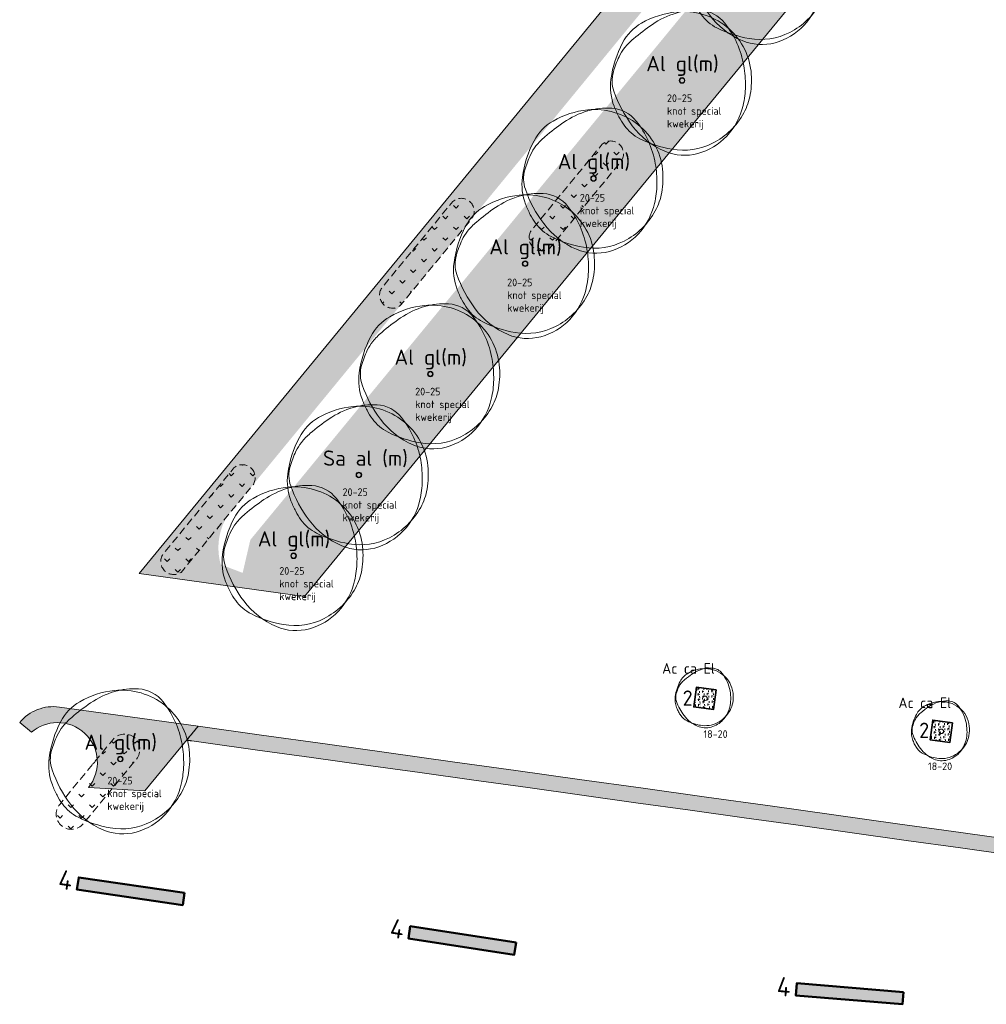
# Model space of a CAD drawing. Header units: metres. Extents: x 167415 to 168367, y 462435 to 462930.
# Tile 4 of 146: x 167601 to 167664, y 462527 to 462591. Entities that reach past the tile are written whole.
import ezdxf
from ezdxf.enums import TextEntityAlignment as Align

# ---------------------------------------------------------------- set-up
doc = ezdxf.new("R2010")
doc.units = ezdxf.units.M
doc.header["$LTSCALE"] = 0.2
doc.linetypes.add('DASHED', pattern=[0.75, 0.5, -0.25])
for name, color, linetype, lineweight in [('N-PV-GR-BOOM-afmeting', 90, 'Continuous', 25), ('N-PV-GR-BOOM-GRANULAAT-S', 90, 'Continuous', 20), ('N-PV-GR-BOOM-GROND-S', 90, 'Continuous', 20), ('N-WE-GR-BEPLANTING_CULTUUR-A-200', 46, 'Continuous', 18), ('N-WE-GR-BEPLANTING_CULTUUR-G', 46, 'Continuous', 35), ('N-WE-GR-BEPLANTING_CULTUUR-T35', 46, 'Continuous', 35), ('N-WE-GR-BOLLEN-WRM-Hyacinthoides non-scripta-A', 178, 'Continuous', 18), ('N-WE-GR-BOLLEN-WRM-Hyacinthoides non-scripta-G', 178, 'DASHED', 18), ('N-WE-GR-KRUIDEN-G 2 droog  beheergroep wadimengsel-A', 253, 'Continuous', 35), ('N-WE-GR-KRUIDEN-G 4 bosrand', 90, 'Continuous', 50), ('N-WE-GR-KRUIDEN-G 4 bosrand-T', 90, 'Continuous', 20), ('N-WE-GW-BOOM_T35', 90, 'Continuous', 20), ('N_WE_GR_GRAS_WRM_RVA kruidenmengsel 2_B102-A', 141, 'Continuous', 18), ('N_WE_GR_GRAS_WRM_RVA kruidenmengsel 2_B102-G', 141, 'Continuous', 18), ('N_WE_GR_GRAS_WRM_RVA kruidenmengsel Barneveld_B116-A', 83, 'Continuous', 18), ('N_WE_GR_GRAS_WRM_RVA kruidenmengsel Barneveld_B116-G', 83, 'Continuous', 18)]:
    doc.layers.add(name, color=color, linetype=linetype, lineweight=lineweight)
doc.styles.add('NLCS-ISO-M200-T25', font='NLCS-ISO.ttf', dxfattribs={"height": 0.5})
doc.styles.add('NLCS-ISO-M200-T35', font='NLCS-ISO.ttf', dxfattribs={"height": 0.7000000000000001})
doc.styles.add('NLCS-ISO-M500-T25', font='NLCS-ISO.ttf', dxfattribs={"height": 1.25})
doc.styles.add('Standaard200', font='isocpeur.ttf', dxfattribs={"height": 0.4})
pattern_1 = [(92.99999999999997, (0, 0), (-0.30865369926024, 0.1572666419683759), [0.1154704, -0.23094]), (92.99999999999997, (-0.1089278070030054, 0.1677341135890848), (-0.30865369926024, 0.1572666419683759), [0.1154704, -0.23094]), (333, (-0.1089278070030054, 0.1677341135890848), (0.2905237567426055, 0.1886686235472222), [0.1154704, -0.23094])]
pattern_2 = [(45, (0, 0), (-0.6999932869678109, 0.6999932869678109), [0.24, -0.74994]), (135, (0, 0), (-0.6999932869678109, -0.6999932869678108), [0.24, -0.74994])]

# ---------------------------------------------------------------- blocks, each defined once
blk = doc.blocks.new('*U128')
blk.add_circle((0, 0), 0.15)
at = {"linetype": 'Continuous'}
for centre, radius, start, end in [((0.05812116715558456, -0.3917792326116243), 2.346259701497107, 95.77430700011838, 119.9477920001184), ((0.3543339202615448, 0.0949554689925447), 1.895507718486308, 86.58911100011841, 106.3682710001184), ((0.01044307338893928, 0.07942775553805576), 1.872648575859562, 51.53933000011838, 95.77344500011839), ((0.41274732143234, 1.076034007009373), 0.9126955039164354, 38.20985000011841, 86.5854950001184), ((-0.4508775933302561, 0.4916778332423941), 1.326667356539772, 119.9474720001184, 152.2845150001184), ((2.7270946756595, -3.567728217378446), 6.276358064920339, 124.4457860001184, 130.3031460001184), ((0.4587314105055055, -0.2604006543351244), 2.265883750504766, 106.3688740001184, 124.4477540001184), ((-0.8950439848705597, 0.04653153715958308), 2.577084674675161, 9.983148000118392, 38.2099530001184), ((0.07188346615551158, 0.1567806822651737), 1.773860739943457, 6.022262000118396, 51.53931800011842), ((0.9912954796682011, -0.265942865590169), 2.955732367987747, 152.2851410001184, 172.4003910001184), ((0.865284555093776, -0.4709967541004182), 2.852854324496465, 154.9923550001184, 163.7785190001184), ((-0.6609063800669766, 0.2408858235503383), 1.168799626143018, 141.2443700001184, 154.9906160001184), ((-0.1672171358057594, -0.1553803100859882), 1.801853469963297, 130.3005070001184, 141.2454220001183), ((-0.4766685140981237, -0.07010483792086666), 1.47476381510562, 172.3996280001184, 201.0284730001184), ((-1.05407807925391, 0.08742567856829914), 0.8539091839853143, 163.7796780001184, 199.3827820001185), ((-1.185682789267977, -0.004637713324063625), 2.872190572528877, 358.8883060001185, 9.983350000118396), ((-0.4293514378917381, 0.1038658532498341), 2.277884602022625, 350.2300720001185, 6.023218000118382), ((1.406941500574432, 0.9532047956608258), 3.462775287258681, 199.3819430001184, 216.8465580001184), ((0.5858491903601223, 0.3381224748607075), 2.613003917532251, 201.0235440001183, 207.8216400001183), ((-0.1278741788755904, -0.1745935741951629), 1.795791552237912, 316.7621770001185, 347.0498660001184), ((-0.837594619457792, -0.01136215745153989), 2.524038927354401, 347.0492550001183, 358.8876950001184), ((0.2409982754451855, -0.01157242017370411), 1.597664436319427, 331.3473820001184, 350.2303160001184), ((0.04656861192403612, 0.05348211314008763), 2.00321387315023, 207.8203580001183, 215.5805050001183), ((-0.6433276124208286, -0.4399651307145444), 1.155009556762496, 215.5851440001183, 243.3800810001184), ((0.355726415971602, 0.1654689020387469), 2.149164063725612, 216.8467250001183, 247.0462340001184), ((-0.09638235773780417, 0.1727527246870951), 1.982116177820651, 296.8801270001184, 331.3479920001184), ((0.2444616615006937, 1.331892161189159), 3.136840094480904, 243.3843840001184, 260.1467900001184), ((0.04550539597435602, -0.5669559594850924), 1.35374762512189, 247.0471650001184, 285.3699040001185), ((0.007547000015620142, -0.03232099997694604), 1.752207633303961, 260.1457210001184, 296.8807070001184), ((-0.0394407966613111, -0.2577862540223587), 1.674374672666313, 285.3685610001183, 316.7631230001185)]:
    blk.add_arc(centre, radius, start, end, dxfattribs=at)
at = {"style": 'NLCS-ISO-M200-T35'}
blk.add_attdef('#._SOORT_TYPE', text='', height=0.7000000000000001, dxfattribs=at).set_placement((-2.802045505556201, 1.40106738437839), align=Align.BOTTOM_LEFT)
blk = doc.blocks.new('*U129')
blk.add_circle((0, 0), 0.15)
at = {"linetype": 'Continuous'}
for centre, radius, start, end in [((0.05812116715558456, -0.3917792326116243), 2.346259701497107, 95.77430700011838, 119.9477920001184), ((0.3543339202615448, 0.0949554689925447), 1.895507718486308, 86.58911100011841, 106.3682710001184), ((0.01044307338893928, 0.07942775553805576), 1.872648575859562, 51.53933000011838, 95.77344500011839), ((0.41274732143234, 1.076034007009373), 0.9126955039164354, 38.20985000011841, 86.5854950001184), ((-0.4508775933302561, 0.4916778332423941), 1.326667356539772, 119.9474720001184, 152.2845150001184), ((2.7270946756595, -3.567728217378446), 6.276358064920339, 124.4457860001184, 130.3031460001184), ((0.4587314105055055, -0.2604006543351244), 2.265883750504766, 106.3688740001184, 124.4477540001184), ((-0.8950439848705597, 0.04653153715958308), 2.577084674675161, 9.983148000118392, 38.2099530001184), ((0.07188346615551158, 0.1567806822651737), 1.773860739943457, 6.022262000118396, 51.53931800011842), ((0.9912954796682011, -0.265942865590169), 2.955732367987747, 152.2851410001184, 172.4003910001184), ((0.865284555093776, -0.4709967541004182), 2.852854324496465, 154.9923550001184, 163.7785190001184), ((-0.6609063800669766, 0.2408858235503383), 1.168799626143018, 141.2443700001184, 154.9906160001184), ((-0.1672171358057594, -0.1553803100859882), 1.801853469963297, 130.3005070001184, 141.2454220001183), ((-0.4766685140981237, -0.07010483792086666), 1.47476381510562, 172.3996280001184, 201.0284730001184), ((-1.05407807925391, 0.08742567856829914), 0.8539091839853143, 163.7796780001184, 199.3827820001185), ((-1.185682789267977, -0.004637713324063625), 2.872190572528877, 358.8883060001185, 9.983350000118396), ((-0.4293514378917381, 0.1038658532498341), 2.277884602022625, 350.2300720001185, 6.023218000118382), ((1.406941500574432, 0.9532047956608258), 3.462775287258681, 199.3819430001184, 216.8465580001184), ((0.5858491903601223, 0.3381224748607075), 2.613003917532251, 201.0235440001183, 207.8216400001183), ((-0.1278741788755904, -0.1745935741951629), 1.795791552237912, 316.7621770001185, 347.0498660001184), ((-0.837594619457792, -0.01136215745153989), 2.524038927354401, 347.0492550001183, 358.8876950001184), ((0.2409982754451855, -0.01157242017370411), 1.597664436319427, 331.3473820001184, 350.2303160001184), ((0.04656861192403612, 0.05348211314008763), 2.00321387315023, 207.8203580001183, 215.5805050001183), ((-0.6433276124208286, -0.4399651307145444), 1.155009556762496, 215.5851440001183, 243.3800810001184), ((0.355726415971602, 0.1654689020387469), 2.149164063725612, 216.8467250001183, 247.0462340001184), ((-0.09638235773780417, 0.1727527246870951), 1.982116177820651, 296.8801270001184, 331.3479920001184), ((0.2444616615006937, 1.331892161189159), 3.136840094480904, 243.3843840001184, 260.1467900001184), ((0.04550539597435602, -0.5669559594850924), 1.35374762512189, 247.0471650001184, 285.3699040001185), ((0.007547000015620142, -0.03232099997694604), 1.752207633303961, 260.1457210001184, 296.8807070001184), ((-0.0394407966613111, -0.2577862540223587), 1.674374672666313, 285.3685610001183, 316.7631230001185)]:
    blk.add_arc(centre, radius, start, end, dxfattribs=at)
at = {"style": 'NLCS-ISO-M200-T35'}
blk.add_attdef('#._SOORT_TYPE', text='', height=0.7000000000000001, dxfattribs=at).set_placement((-2.802045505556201, 1.306800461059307), align=Align.BOTTOM_LEFT)
blk = doc.blocks.new('BOOM_2E GROOTTE_TEXT')
at = {"linetype": 'Continuous'}
blk.add_circle((0, 0), 0.1845092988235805, dxfattribs=at)
blk.add_circle((0, 0), 0.15)
for centre, radius, start, end in [((0.9143825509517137, -0.002301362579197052), 4.600723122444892, 86.58911100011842, 106.3682710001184), ((1.056161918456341, 2.378944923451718), 2.21526890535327, 38.20985000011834, 86.5854950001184), ((0.1954232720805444, -1.18369016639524), 5.69477568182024, 95.77430700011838, 119.9477920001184), ((1.167773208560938, -0.8648117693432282), 5.499689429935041, 106.3688740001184, 124.4477540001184), ((0.07970034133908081, -0.03998979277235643), 4.545240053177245, 51.53933000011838, 95.77344500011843), ((-1.04000423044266, 0.9606120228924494), 3.220049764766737, 119.9474720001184, 152.2845150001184), ((6.673480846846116, -8.892264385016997), 15.23380010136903, 124.4457860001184, 130.3031460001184), ((0.2288267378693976, 0.1477590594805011), 4.305464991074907, 6.022262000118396, 51.53931800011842), ((-0.3515115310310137, -0.6099093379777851), 4.373408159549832, 130.3005070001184, 141.2454220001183), ((2.460397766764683, -0.8782636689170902), 7.174070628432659, 152.2851410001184, 172.4003910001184), ((-1.549780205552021, 0.3518966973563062), 2.836877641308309, 141.2443700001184, 154.9906160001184), ((2.154547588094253, -1.37596471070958), 6.924367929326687, 154.9923550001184, 163.7785190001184), ((-2.823502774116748, -0.2440311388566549), 6.971300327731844, 358.8883060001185, 9.983350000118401), ((-1.102603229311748, -0.4029311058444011), 3.57950533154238, 172.3996280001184, 201.0284730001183), ((-2.504075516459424, -0.0205774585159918), 2.072584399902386, 163.7796780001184, 199.3827820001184), ((-0.9877565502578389, 0.01932567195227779), 5.528817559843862, 350.2300720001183, 6.023218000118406), ((-1.978632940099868, -0.2603525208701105), 6.126276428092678, 347.0492550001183, 358.8876950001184), ((3.469242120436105, 2.080817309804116), 8.404750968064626, 199.3819430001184, 216.8465580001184), ((0.6392974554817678, -0.2608628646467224), 3.877806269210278, 331.3473820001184, 350.2303160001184), ((1.476309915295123, 0.5879067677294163), 6.342209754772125, 201.0235440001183, 207.8216400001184), ((-0.2560194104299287, -0.6565432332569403), 4.358694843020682, 316.7621770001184, 347.0498660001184), ((0.1673832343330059, -0.1029643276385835), 4.862144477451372, 207.8203580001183, 215.5805050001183), ((-0.1795833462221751, 0.1865259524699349), 4.810936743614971, 296.8801270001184, 331.3479920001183), ((-1.507113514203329, -1.300645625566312), 2.803406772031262, 215.5851440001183, 243.3800810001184), ((0.9177623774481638, 0.1688468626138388), 5.216390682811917, 216.8467250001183, 247.0462340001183), ((0.6477036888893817, 2.999956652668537), 7.613650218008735, 243.3843840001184, 260.1467900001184), ((-0.04137638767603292, -0.8584661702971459), 4.063995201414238, 285.3685610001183, 316.7631230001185), ((0.07267107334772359, -0.3112232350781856), 4.252909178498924, 260.1457210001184, 296.8807070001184), ((0.1648026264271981, -1.608874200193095), 3.285778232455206, 247.0471650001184, 285.3699040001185)]:
    blk.add_arc(centre, radius, start, end, dxfattribs=at)
blk.add_arc((-2.118072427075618, -0.1198345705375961), 6.255027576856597, 9.983148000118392, 38.20995300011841)
at = {"style": 'NLCS-ISO-M200-T35'}
blk.add_attdef('#._SOORT_TYPE', text='', height=0.7000000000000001, dxfattribs=at).set_placement((-0.141237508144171, 0.4009218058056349), align=Align.BOTTOM_LEFT)

msp = doc.modelspace()

# ---------------------------------------------------------------- hatches: boundary and pattern name
at = {"layer": 'N-WE-GR-BEPLANTING_CULTUUR-A-200', "ltscale": 0.1, "transparency": 33554687}
h = msp.add_hatch(dxfattribs=at)
h.set_pattern_fill('AGR-BEPLANTING_SOORT_02', color=256, scale=0.08, angle=33, pattern_type=2)
h.set_pattern_definition(pattern_1)
h.paths.add_polyline_path([(167646.5058189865, 462547.1516769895), (167645.2182494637, 462547.3310222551), (167645.038904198, 462546.0434527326), (167646.3264737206, 462545.8641074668)])
h = msp.add_hatch(dxfattribs=at)
h.set_pattern_fill('AGR-BEPLANTING_SOORT_02', color=256, scale=0.08, angle=33, pattern_type=2)
h.set_pattern_definition(pattern_1)
h.paths.add_polyline_path([(167661.9613384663, 462544.9988811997), (167660.6737689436, 462545.1782264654), (167660.4944236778, 462543.8906569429), (167661.7819932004, 462543.7113116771)])
at = {"layer": 'N-WE-GR-BOLLEN-WRM-Hyacinthoides non-scripta-A', "transparency": 33554687}
h = msp.add_hatch(dxfattribs=at)
h.set_pattern_fill('AGR-BOLLEN', color=256, scale=0.4, pattern_type=2)
h.set_pattern_definition(pattern_2)
edge = h.paths.add_edge_path()
edge.add_arc((167639.6043304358, 462582.2175386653), 0.843627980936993, 326.4148416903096, 490.5578774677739)
edge.add_line((167639.0557901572, 462582.8584846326), (167634.4104642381, 462577.204944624))
edge.add_arc((167635.1218114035, 462576.7298174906), 0.8554300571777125, 146.2600158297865, 303.7526692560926)
edge.add_line((167635.5970960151, 462576.018575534), (167640.3071270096, 462581.7508641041))
h = msp.add_hatch(dxfattribs=at)
h.set_pattern_fill('AGR-BOLLEN', color=256, scale=0.4, pattern_type=2)
h.set_pattern_definition(pattern_2)
edge = h.paths.add_edge_path()
edge.add_arc((167629.8326985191, 462578.4687523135), 0.8436279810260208, 326.41484169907, 490.5578774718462)
edge.add_line((167629.2841582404, 462579.1096982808), (167624.6388323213, 462573.4561582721))
edge.add_arc((167625.3501794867, 462572.9810311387), 0.8554300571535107, 146.2600158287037, 303.7526692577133)
edge.add_line((167625.8254640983, 462572.2697891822), (167630.535495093, 462578.0020777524))
h = msp.add_hatch(dxfattribs=at)
h.set_pattern_fill('AGR-BOLLEN', color=256, scale=0.4, pattern_type=2)
h.set_pattern_definition(pattern_2)
edge = h.paths.add_edge_path()
edge.add_arc((167615.5165352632, 462561.0454319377), 0.84362798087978, 326.4148416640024, 490.5578774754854)
edge.add_line((167614.9679949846, 462561.6863779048), (167610.3226690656, 462556.0328378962))
edge.add_arc((167611.0340162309, 462555.5577107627), 0.8554300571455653, 146.2600158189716, 303.7526692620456)
edge.add_line((167611.5093008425, 462554.8464688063), (167616.2193318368, 462560.5787573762))
h = msp.add_hatch(dxfattribs=at)
h.set_pattern_fill('AGR-BOLLEN', color=256, scale=0.4, pattern_type=2)
h.set_pattern_definition(pattern_2)
edge = h.paths.add_edge_path()
edge.add_arc((167607.8173586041, 462543.2649370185), 0.9999999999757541, 320.591191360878, 500.5911913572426)
edge.add_line((167607.0447226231, 462543.8997863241), (167603.567509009, 462539.6678838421))
edge.add_arc((167604.34014499, 462539.0330345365), 1.000000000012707, 140.5911913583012, 320.5911913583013)
edge.add_line((167605.112780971, 462538.3981852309), (167608.5899945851, 462542.630087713))
at = {"layer": 'N-WE-GR-KRUIDEN-G 2 droog  beheergroep wadimengsel-A', "transparency": 33554687}
h = msp.add_hatch(color=256, dxfattribs=at)
h.dxf.hatch_style = 1
h.paths.add_polyline_path([(167611.7363399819, 462533.8779389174), (167604.8100593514, 462534.8911697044), (167604.6942615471, 462534.0995947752), (167611.6205421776, 462533.0863639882)])
h = msp.add_hatch(color=256, dxfattribs=at)
h.dxf.hatch_style = 1
h.paths.add_polyline_path([(167633.4209101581, 462530.6244417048), (167626.5030787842, 462531.6938383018), (167626.3808620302, 462530.903229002), (167633.2986934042, 462529.8338324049)])
h = msp.add_hatch(color=256, dxfattribs=at)
h.dxf.hatch_style = 1
h.paths.add_polyline_path([(167658.7567583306, 462527.3878745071), (167651.7805826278, 462527.9649122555), (167651.7146354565, 462527.1676350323), (167658.6908111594, 462526.5905972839)])
at = {"layer": 'N_WE_GR_GRAS_WRM_RVA kruidenmengsel 2_B102-A', "transparency": 33554687}
h = msp.add_hatch(color=256, dxfattribs=at)
h.dxf.hatch_style = 1
h.paths.add_polyline_path([(167612.6167238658, 462544.7768638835), (167612.5773219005, 462544.7289101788), (167612.5379199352, 462544.6809564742), (167612.4985179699, 462544.6330027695), (167612.4591160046, 462544.5850490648), (167612.4197140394, 462544.5370953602), (167612.3803120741, 462544.4891416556), (167612.3409101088, 462544.4411879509), (167612.3015081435, 462544.3932342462), (167612.2621061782, 462544.3452805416), (167612.222704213, 462544.2973268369), (167612.1833022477, 462544.2493731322), (167612.1439002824, 462544.2014194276), (167612.1044983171, 462544.1534657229), (167612.0650963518, 462544.1055120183), (167612.0256943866, 462544.0575583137), (167611.9862924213, 462544.009604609), (167611.946890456, 462543.9616509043), (167611.9074884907, 462543.9136971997), (167611.8742763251, 462543.8706250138), (167611.8924671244, 462543.8680912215), (167611.9106579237, 462543.8655574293), (167611.928848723, 462543.863023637), (167611.9470395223, 462543.8604898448), (167611.9652303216, 462543.8579560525), (167611.9834211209, 462543.8554222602), (167612.0016119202, 462543.8528884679), (167612.0198027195, 462543.8503546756), (167612.0379935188, 462543.8478208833), (167612.056184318, 462543.845287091), (167612.0743751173, 462543.8427532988), (167612.0925659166, 462543.8402195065), (167612.1107567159, 462543.8376857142), (167612.1289475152, 462543.835151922), (167612.1471383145, 462543.8326181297), (167612.1653291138, 462543.8300843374), (167612.1835199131, 462543.8275505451), (167612.2017107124, 462543.8250167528), (167612.9760363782, 462543.717161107), (167616.511941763, 462543.2246456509), (167620.0478471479, 462542.7321301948), (167623.5837525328, 462542.2396147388), (167627.1196579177, 462541.7470992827), (167630.6555633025, 462541.2545838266), (167634.1914686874, 462540.7620683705), (167637.7273740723, 462540.2695529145), (167641.2632794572, 462539.7770374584), (167644.7991848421, 462539.2845220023), (167648.335090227, 462538.7920065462), (167651.8709956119, 462538.2994910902), (167655.4069009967, 462537.8069756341), (167658.9428063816, 462537.314460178), (167662.4787117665, 462536.8219447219), (167666.0146171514, 462536.3294292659), (167669.5505225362, 462535.8369138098), (167673.0864279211, 462535.3443983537), (167676.622333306, 462534.8518828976), (167679.0162876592, 462534.504644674), (167679.010445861, 462534.4627047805), (167679.0046040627, 462534.4207648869), (167678.9987622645, 462534.3788249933), (167678.9929204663, 462534.3368850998), (167678.987078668, 462534.2949452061), (167678.9812368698, 462534.2530053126), (167678.9753950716, 462534.211065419), (167678.9695532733, 462534.1691255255), (167678.9637114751, 462534.1271856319), (167678.9578696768, 462534.0852457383), (167678.9520278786, 462534.0433058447), (167678.9461860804, 462534.0013659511), (167678.9403442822, 462533.9594260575), (167678.9345024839, 462533.917486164), (167678.9286606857, 462533.8755462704), (167678.9228188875, 462533.8336063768), (167678.9169770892, 462533.7916664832), (167678.911135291, 462533.7497265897), (167679.1901829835, 462533.6864843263), (167679.8470271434, 462533.5949926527), (167680.5038713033, 462533.5035009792), (167681.1607154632, 462533.4120093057), (167681.8175596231, 462533.3205176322), (167682.474403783, 462533.2290259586), (167683.1312479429, 462533.1375342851), (167683.7880921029, 462533.0460426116), (167684.4449362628, 462532.9545509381), (167685.1017804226, 462532.8630592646), (167685.7586245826, 462532.7715675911), (167686.4154687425, 462532.6800759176), (167687.0723129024, 462532.5885842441), (167687.7291570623, 462532.4970925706), (167688.3860012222, 462532.4056008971), (167689.0428453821, 462532.3141092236), (167689.699689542, 462532.2226175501), (167690.3565337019, 462532.1311258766), (167691.0133778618, 462532.0396342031), (167691.3150875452, 462531.9949574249), (167691.1750773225, 462532.4805559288), (167691.1237832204, 462532.8002377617), (167691.1109795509, 462533.0330417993), (167680.0362008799, 462534.5756451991), (167680.1469295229, 462535.3705969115), (167679.1526620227, 462535.5090882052), (167674.9941658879, 462536.0883241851), (167670.8356697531, 462536.667560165), (167666.6771736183, 462537.2467961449), (167662.5186774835, 462537.8260321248), (167658.3601813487, 462538.4052681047), (167654.2016852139, 462538.9845040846), (167650.0431890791, 462539.5637400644), (167645.8846929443, 462540.1429760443), (167641.7261968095, 462540.7222120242), (167637.5677006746, 462541.3014480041), (167633.4092045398, 462541.880683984), (167629.250708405, 462542.4599199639), (167625.0922122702, 462543.0391559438), (167620.9337161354, 462543.6183919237), (167616.7752200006, 462544.1976279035)])
at = {"layer": 'N_WE_GR_GRAS_WRM_RVA kruidenmengsel Barneveld_B116-A', "transparency": 33554687}
h = msp.add_hatch(color=256, dxfattribs=at)
h.dxf.hatch_style = 1
edge = h.paths.add_edge_path(flags=16)
edge.add_line((167616.0377465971, 462556.9711307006), (167651.2410449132, 462599.737004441))
edge.add_line((167651.2410449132, 462599.737004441), (167652.3240903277, 462601.0551122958))
edge.add_line((167652.3240903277, 462601.0551122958), (167651.66654271, 462601.0736851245))
edge.add_arc((167652.0454356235, 462595.0660057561), 6.019615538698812, 93.60875621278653, 124.5879221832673)
edge.add_line((167648.6282791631, 462600.0216906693), (167614.519950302, 462558.5105447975))
edge.add_arc((167617.9460512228, 462556.4533606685), 3.996270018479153, 149.0175123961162, 195.9169571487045)
edge.add_line((167614.1029974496, 462555.3574082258), (167615.5372559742, 462554.810154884))
edge.add_line((167615.5372559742, 462554.810154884), (167616.0377465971, 462556.9711307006))
edge = h.paths.add_edge_path()
edge.add_arc((167770.3412477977, 463095.6381286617), 507.1999997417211, 256.1133091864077, 257.2857967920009, ccw=False)
edge.add_line((167648.6119549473, 462603.2624397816), (167608.7679582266, 462554.770765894))
edge.add_line((167608.7679582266, 462554.770765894), (167619.5917762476, 462553.2631187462))
edge.add_line((167619.5917762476, 462553.2631187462), (167639.6013181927, 462577.6154995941))
edge.add_line((167639.6013181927, 462577.6154995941), (167640.717922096, 462578.9744494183))
edge.add_line((167640.717922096, 462578.9744494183), (167658.7126013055, 462600.8746649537))
h = msp.add_hatch(color=256, dxfattribs=at)
h.dxf.hatch_style = 1
edge = h.paths.add_edge_path()
edge.add_arc((167603.1581286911, 462543.207624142), 2.856498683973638, 82.14330947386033, 140.5181861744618)
edge.add_line((167600.9534074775, 462545.0238810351), (167601.7260434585, 462544.3890317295))
edge.add_arc((167603.4442631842, 462542.3596866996), 2.659044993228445, 90.90141743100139, 130.2541500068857, ccw=False)
edge.add_arc((167603.4394071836, 462542.4342118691), 2.584455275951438, 46.634849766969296, 90.81976832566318, ccw=False)
edge.add_arc((167603.4332928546, 462542.418615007), 2.599999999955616, -39.16588877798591, 46.77289842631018, ccw=False)
edge.add_line((167605.4491264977, 462540.7765386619), (167609.1449796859, 462540.5489662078))
edge.add_line((167609.1449796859, 462540.5489662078), (167612.6167238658, 462544.7742121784))
edge.add_line((167612.6167238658, 462544.7742121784), (167603.5486000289, 462546.0373090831))

# ---------------------------------------------------------------- linework, layer by layer
at = {"layer": 'N-WE-GR-BEPLANTING_CULTUUR-G', "transparency": 33554687}
for points in [[(167646.5058189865, 462547.1516769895), (167645.2182494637, 462547.3310222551), (167645.038904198, 462546.0434527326), (167646.3264737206, 462545.8641074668), (167646.5058189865, 462547.1516769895)], [(167661.9613384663, 462544.9988811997), (167660.6737689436, 462545.1782264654), (167660.4944236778, 462543.8906569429), (167661.7819932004, 462543.7113116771), (167661.9613384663, 462544.9988811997)]]:
    msp.add_lwpolyline(points, close=True, dxfattribs=at)
at = {"layer": 'N-WE-GR-BOLLEN-WRM-Hyacinthoides non-scripta-G', "ltscale": 5, "transparency": 33554687, "flags": 128}
for points in [[(167640.3071270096, 462581.7508641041, 0.8703830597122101), (167639.0557901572, 462582.8584846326), (167634.4104642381, 462577.204944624, 0.8206251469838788), (167635.5970960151, 462576.018575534)], [(167630.535495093, 462578.0020777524, 0.8703830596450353), (167629.2841582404, 462579.1096982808), (167624.6388323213, 462573.4561582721, 0.8206251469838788), (167625.8254640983, 462572.2697891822)], [(167616.2193318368, 462560.5787573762, 0.8703830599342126), (167614.9679949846, 462561.6863779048), (167610.3226690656, 462556.0328378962, 0.8206251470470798), (167611.5093008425, 462554.8464688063)], [(167608.5899945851, 462542.630087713, 1), (167607.0447226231, 462543.8997863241), (167603.567509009, 462539.6678838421, 1), (167605.112780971, 462538.3981852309)]]:
    msp.add_lwpolyline(points, format="xyb", close=True, dxfattribs=at)
at = {"layer": 'N-WE-GR-KRUIDEN-G 4 bosrand', "transparency": 33554687}
for points in [[(167611.7363399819, 462533.8779389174), (167604.8100593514, 462534.8911697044), (167604.6942615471, 462534.0995947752), (167611.6205421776, 462533.0863639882)], [(167633.4209101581, 462530.6244417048), (167626.5030787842, 462531.6938383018), (167626.3808620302, 462530.903229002), (167633.2986934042, 462529.8338324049)], [(167658.7567583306, 462527.3878745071), (167651.7805826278, 462527.9649122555), (167651.7146354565, 462527.1676350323), (167658.6908111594, 462526.5905972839)]]:
    msp.add_lwpolyline(points, close=True, dxfattribs=at)
at = {"layer": 'N_WE_GR_GRAS_WRM_RVA kruidenmengsel 2_B102-G', "transparency": 33554687}
msp.add_lwpolyline([(167666.6771736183, 462537.2467961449), (167662.5186774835, 462537.8260321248), (167658.3601813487, 462538.4052681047), (167654.2016852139, 462538.9845040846), (167650.0431890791, 462539.5637400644), (167645.8846929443, 462540.1429760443), (167641.7261968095, 462540.7222120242), (167637.5677006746, 462541.3014480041), (167633.4092045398, 462541.880683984), (167629.250708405, 462542.4599199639), (167625.0922122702, 462543.0391559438), (167620.9337161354, 462543.6183919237), (167616.7752200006, 462544.1976279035), (167612.6167238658, 462544.7768638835), (167612.5773219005, 462544.7289101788), (167612.5379199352, 462544.6809564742), (167612.4985179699, 462544.6330027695), (167612.4591160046, 462544.5850490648), (167612.4197140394, 462544.5370953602), (167612.3803120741, 462544.4891416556), (167612.3409101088, 462544.4411879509), (167612.3015081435, 462544.3932342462), (167612.2621061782, 462544.3452805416), (167612.222704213, 462544.2973268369), (167612.1833022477, 462544.2493731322), (167612.1439002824, 462544.2014194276), (167612.1044983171, 462544.1534657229), (167612.0650963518, 462544.1055120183), (167612.0256943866, 462544.0575583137), (167611.9862924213, 462544.009604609), (167611.946890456, 462543.9616509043), (167611.9074884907, 462543.9136971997), (167611.8742763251, 462543.8706250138), (167611.8924671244, 462543.8680912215), (167611.9106579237, 462543.8655574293), (167611.928848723, 462543.863023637), (167611.9470395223, 462543.8604898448), (167611.9652303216, 462543.8579560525), (167611.9834211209, 462543.8554222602), (167612.0016119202, 462543.8528884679), (167612.0198027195, 462543.8503546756), (167612.0379935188, 462543.8478208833), (167612.056184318, 462543.845287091), (167612.0743751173, 462543.8427532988), (167612.0925659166, 462543.8402195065), (167612.1107567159, 462543.8376857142), (167612.1289475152, 462543.835151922), (167612.1471383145, 462543.8326181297), (167612.1653291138, 462543.8300843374), (167612.1835199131, 462543.8275505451), (167612.2017107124, 462543.8250167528), (167612.9760363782, 462543.717161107), (167616.511941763, 462543.2246456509), (167620.0478471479, 462542.7321301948), (167623.5837525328, 462542.2396147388), (167627.1196579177, 462541.7470992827), (167630.6555633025, 462541.2545838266), (167634.1914686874, 462540.7620683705), (167637.7273740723, 462540.2695529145), (167641.2632794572, 462539.7770374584), (167644.7991848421, 462539.2845220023), (167648.335090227, 462538.7920065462), (167651.8709956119, 462538.2994910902), (167655.4069009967, 462537.8069756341), (167658.9428063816, 462537.314460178), (167662.4787117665, 462536.8219447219), (167666.0146171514, 462536.3294292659)], dxfattribs=at)
at = {"layer": 'N_WE_GR_GRAS_WRM_RVA kruidenmengsel Barneveld_B116-G', "transparency": 33554687, "flags": 128}
for points in [[(167658.7126013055, 462600.8746649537, -0.005115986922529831), (167648.6119549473, 462603.2624397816), (167608.7679582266, 462554.770765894), (167619.5917762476, 462553.2631187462), (167639.6013181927, 462577.6154995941), (167640.717922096, 462578.9744494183)], [(167603.5486000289, 462546.0373090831, 0.2603634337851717), (167600.9534074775, 462545.0238810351), (167601.7260434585, 462544.3890317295, -0.1734163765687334), (167603.4024309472, 462545.0184026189, -0.1952177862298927), (167605.2140116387, 462544.3130913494, -0.3936019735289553), (167605.4491264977, 462540.7765386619), (167609.1449796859, 462540.5489662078), (167612.6167238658, 462544.7742121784)]]:
    msp.add_lwpolyline(points, format="xyb", close=True, dxfattribs=at)

# ---------------------------------------------------------------- block references
at = {"layer": 'N-PV-GR-BOOM-GRANULAAT-S', "transparency": 33554687}
for name, p in [('*U128', (167645.7723615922, 462546.597564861)), ('*U129', (167661.2278810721, 462544.4447690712))]:
    msp.add_blockref(name, p, dxfattribs=at).add_auto_attribs({'#._SOORT_TYPE': 'Ac ca El'})
at = {"layer": 'N-PV-GR-BOOM-GROND-S', "transparency": 33554687}
ref = msp.add_blockref('BOOM_2E GROOTTE_TEXT', (167649.3202437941, 462594.2655829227), dxfattribs=at)
ref.add_attrib('#._SOORT_TYPE', 'Al gl(m)', dxfattribs={"layer": 'N-WE-GW-BOOM_T35', "height": 1, "style": 'Standaard200'}).set_placement((167646.9758173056, 462594.5688120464), align=Align.BOTTOM_LEFT)
ref = msp.add_blockref('BOOM_2E GROOTTE_TEXT', (167644.2759951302, 462587.0205937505), dxfattribs=at)
ref.add_attrib('#._SOORT_TYPE', 'Al gl(m)', dxfattribs={"layer": 'N-WE-GW-BOOM_T35', "height": 1, "style": 'Standaard200'}).set_placement((167641.9315686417, 462587.3238228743), align=Align.BOTTOM_LEFT)
ref = msp.add_blockref('BOOM_2E GROOTTE_TEXT', (167638.4844610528, 462580.614483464), dxfattribs=at)
ref.add_attrib('#._SOORT_TYPE', 'Al gl(m)', dxfattribs={"layer": 'N-WE-GW-BOOM_T35', "height": 1, "style": 'Standaard200'}).set_placement((167636.1400345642, 462580.9177125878), align=Align.BOTTOM_LEFT)
ref = msp.add_blockref('BOOM_2E GROOTTE_TEXT', (167634.0101725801, 462575.036514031), dxfattribs=at)
ref.add_attrib('#._SOORT_TYPE', 'Al gl(m)', dxfattribs={"layer": 'N-WE-GW-BOOM_T35', "height": 1, "style": 'Standaard200'}).set_placement((167631.6657460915, 462575.3397431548), align=Align.BOTTOM_LEFT)
ref = msp.add_blockref('BOOM_2E GROOTTE_TEXT', (167627.8090787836, 462567.8178678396), dxfattribs=at)
ref.add_attrib('#._SOORT_TYPE', 'Al gl(m)', dxfattribs={"layer": 'N-WE-GW-BOOM_T35', "height": 1, "style": 'Standaard200'}).set_placement((167625.4646522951, 462568.1210969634), align=Align.BOTTOM_LEFT)
ref = msp.add_blockref('BOOM_2E GROOTTE_TEXT', (167623.1380130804, 462561.2154710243), dxfattribs=at)
ref.add_attrib('#._SOORT_TYPE', 'Sa al (m)', dxfattribs={"layer": 'N-WE-GW-BOOM_T35', "height": 1, "style": 'Standaard200'}).set_placement((167620.7935865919, 462561.5187001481), align=Align.BOTTOM_LEFT)
ref = msp.add_blockref('BOOM_2E GROOTTE_TEXT', (167618.8682867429, 462555.9322468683), dxfattribs=at)
ref.add_attrib('#._SOORT_TYPE', 'Al gl(m)', dxfattribs={"layer": 'N-WE-GW-BOOM_T35', "height": 1, "style": 'Standaard200'}).set_placement((167616.5238602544, 462556.2354759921), align=Align.BOTTOM_LEFT)
ref = msp.add_blockref('BOOM_2E GROOTTE_TEXT', (167607.5324251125, 462542.6330768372), dxfattribs=at)
ref.add_attrib('#._SOORT_TYPE', 'Al gl(m)', dxfattribs={"layer": 'N-WE-GW-BOOM_T35', "height": 1, "style": 'Standaard200'}).set_placement((167605.1879986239, 462542.936305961), align=Align.BOTTOM_LEFT)

# ---------------------------------------------------------------- texts
at = {"layer": 'N-PV-GR-BOOM-afmeting', "ltscale": 0.8, "transparency": 33554687, "char_height": 0.5, "attachment_point": 1, "style": 'NLCS-ISO-M200-T25'}
for s, insert in [('20-25\\Pknot special\\Pkwekerij', (167643.2892351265, 462586.1094899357)), ('20-25\\Pknot special\\Pkwekerij', (167637.5891779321, 462579.5950305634)), ('20-25\\Pknot special\\Pkwekerij', (167632.8376462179, 462574.0593339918)), ('20-25\\Pknot special\\Pkwekerij', (167626.8221585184, 462566.9209875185)), ('20-25\\Pknot special\\Pkwekerij', (167622.0715527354, 462560.3443570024)), ('20-25\\Pknot special\\Pkwekerij', (167617.9322941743, 462555.1916006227)), ('18-20', (167645.6806301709, 462544.5139811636)), ('18-20', (167660.367089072, 462542.4078758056)), ('20-25\\Pknot special\\Pkwekerij', (167606.6847318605, 462541.4713806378))]:
    msp.add_mtext_dynamic_manual_height_columns(s, width=5.62560989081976, gutter_width=3, heights=[0], dxfattribs=dict(at, insert=insert))
at = {"layer": 'N-WE-GR-BEPLANTING_CULTUUR-T35', "ltscale": 0.1, "transparency": 33554687, "char_height": 1, "attachment_point": 1, "style": 'NLCS-ISO-M200-T25'}
for insert in [(167644.3166745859, 462547.1215989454), (167659.7869075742, 462545.013572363)]:
    msp.add_mtext_dynamic_manual_height_columns('2.', width=1.327694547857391, gutter_width=3.5, heights=[0], dxfattribs=dict(at, insert=insert))
at = {"layer": 'N-WE-GR-KRUIDEN-G 4 bosrand-T', "transparency": 33554687, "char_height": 1.25, "attachment_point": 1, "style": 'NLCS-ISO-M500-T25'}
for insert, rotation in [((167603.5998059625, 462535.404732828), 351.67735642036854), ((167625.2970322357, 462532.2172043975), 351.2124589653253), ((167650.5405150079, 462528.4015959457), 355.27151613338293)]:
    msp.add_mtext_dynamic_manual_height_columns('4', width=1.797773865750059, gutter_width=6.25, heights=[0], dxfattribs=dict(at, insert=insert, rotation=rotation))

doc.saveas('drawing.dxf')
